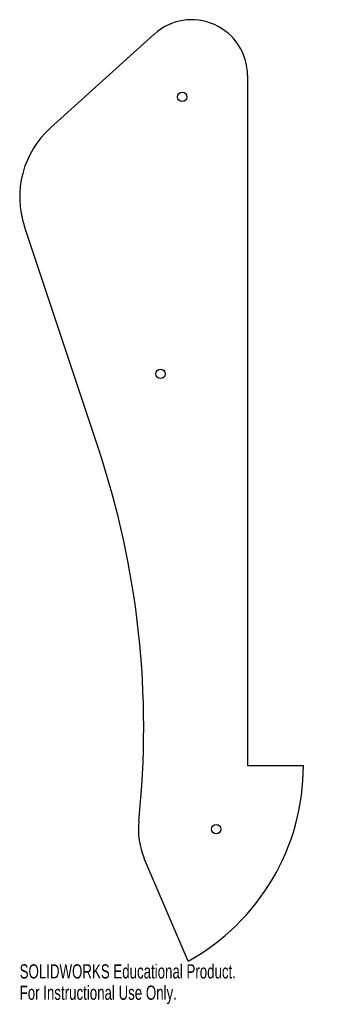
# Model space of a CAD drawing. Header units: inches. Extents: x -3.1 to 1.2, y -3.2 to 10.
import ezdxf

# ---------------------------------------------------------------- set-up
doc = ezdxf.new("R2010")
doc.units = ezdxf.units.IN
doc.header["$MEASUREMENT"] = 0
doc.styles.add('SLDTEXTSTYLE0', font='TXT', dxfattribs={"width": 0.7})

msp = doc.modelspace()

# ---------------------------------------------------------------- linework, layer by layer
at = {"color": 7, "linetype": 'Continuous', "lineweight": 25}
for p, q in [((-2.643, 8.548), (-1.25, 9.806)), ((0, 9.25), (0, 0)), ((-2, 4.25), (-2.992, 7.225)), ((0, 0), (0.75, 0)), ((-0.798, -2.625), (-1.384, -1.245))]:
    msp.add_line(p, q, dxfattribs=at)
for centre in [(-0.875, 8.964), (-1.167, 5.25), (-0.419, -0.853)]:
    msp.add_circle(centre, 0.0625, dxfattribs=at)
for centre, radius, start, end in [((-0.748, 9.25), 0.748, 0, 132.075), ((-1.806, 7.62), 1.25, 132.075, 198.4349), ((-13.236, 0.505), 11.844, 353.9307, 18.4349), ((-2.25, 0), 3, 298.955, 0), ((-0.464, -0.853), 1, 173.9307, 203.0319)]:
    msp.add_arc(centre, radius, start, end, dxfattribs=at)

# ---------------------------------------------------------------- texts
at = {"color": 7, "linetype": 'Continuous', "char_height": 0.1903, "attachment_point": 1, "style": 'SLDTEXTSTYLE0'}
for s, insert in [('SOLIDWORKS Educational Product.', (-3.056, -2.665)), ('For Instructional Use Only.', (-3.056, -2.951))]:
    msp.add_mtext(s, dxfattribs=dict(at, insert=insert))

doc.saveas('drawing.dxf')
